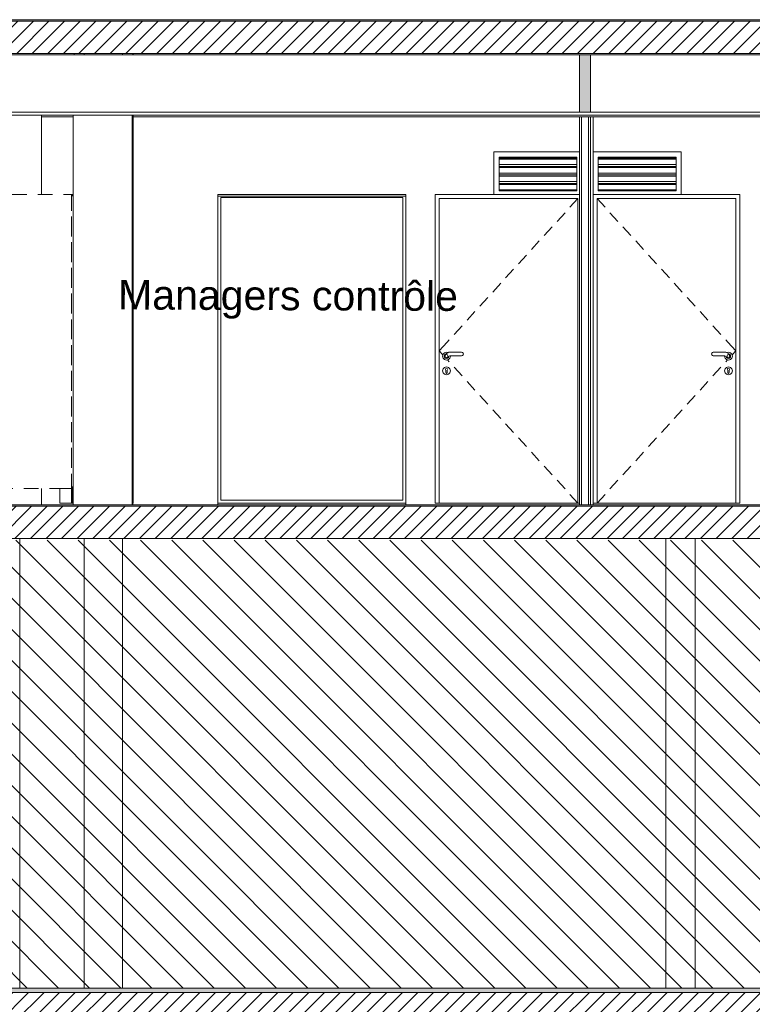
# Model space of a CAD drawing. Header units: millimetres. Extents: x 17009 to 157603, y -19950 to 21829.
# Tile 138 of 208: x 61877 to 66864, y 3520 to 10219. Entities that reach past the tile are written whole.
import ezdxf

# ---------------------------------------------------------------- set-up
doc = ezdxf.new("R2010")
doc.units = ezdxf.units.MM
doc.header["$MEASUREMENT"] = 0
doc.linetypes.add('! STR Pointille', pattern=[175, 100, -75])
for name, color, linetype in [('01-STR_Dalles.ARCHI', 7, 'Continuous'), ('01-STR_Murs.ARCHI', 7, 'Continuous'), ('01-STR_Poutres_Poteaux.ARCHI', 7, 'Continuous'), ('02-CCO_Montants cloisons démontables.ARCHI', 7, 'Continuous'), ('04-SOE_Cloisons .ARCHI', 7, 'Continuous'), ('04-SOE_Faux Plafond.ARCHI', 7, 'Continuous'), ('04-SOE_Revetement de sol.ARCHI', 7, 'Continuous'), ('05-INF _ ANNOTATIONS.ARCHI', 7, 'Continuous'), ('05-INF _ COTATIONS.ARCHI', 7, 'Continuous'), ('06-REP _ EQUIP MOBI _ Fluides.ARCHI', 7, 'Continuous'), ('06-REP _ EQUIP MOBI _ hors marché.ARCHI', 7, 'Continuous'), ('06-REP _ EQUIP MOBI _ marché.ARCHI', 7, 'Continuous'), ('Fenêtres Archicad', 7, 'Continuous'), ('L2', 7, 'Continuous'), ('Portes Archicad', 7, 'Continuous')]:
    doc.layers.add(name, color=color, linetype=linetype)
doc.styles.add('STYLE_GENERE_1', font='arial.ttf')
doc.dimstyles.new('STYLE_GENERE__1', dxfattribs={"dimtxt": 150, "dimasz": 114, "dimexe": 0.18, "dimexo": 400, "dimgap": 0, "dimtad": 1, "dimlfac": 0.001, "dimzin": 0, "dimdsep": 46, "dimtxsty": 'STYLE_GENERE_1', "dimblk": 'ARROWHEAD_2', "dimblk1": 'ARROWHEAD_2', "dimblk2": 'ARROWHEAD_2', "dimcen": 0.09, "dimclrd": 8, "dimclre": 8, "dimclrt": 8, "dimazin": 0, "dimtfac": 1, "dimtdec": 4, "dimtmove": 0, "dimatfit": 3, "dimfxl": 0, "dimtolj": 1, "dimtzin": 0, "dimarcsym": 0})
pattern_1 = [(45, (0, 0), (-53.03301, 53.03301), [])]

# ---------------------------------------------------------------- blocks, each defined once
blk = doc.blocks.new('Élément de coupe_14_1')
at = {"layer": '01-STR_Dalles.ARCHI', "linetype": 'Continuous', "lineweight": 0, "true_color": 0xbebebe}
blk.add_hatch(color=9, dxfattribs=at).paths.add_polyline_path([(30432.5, 3600), (77255.2, 3600), (77255.2, 3630), (30432.5, 3630)])
at = {"layer": '01-STR_Dalles.ARCHI', "linetype": 'Continuous', "lineweight": 0, "true_color": 0x000000}
h = blk.add_hatch(dxfattribs=at)
h.set_pattern_fill('Hachure_simple_0001', color=18, style=0, pattern_type=2)
h.set_pattern_definition(pattern_1)
h.paths.add_polyline_path([(30432.5, 3400), (75678.5, 3400), (75678.5, 3440), (77105.1, 3440), (77105.1, 3400), (77255.2, 3400), (77255.2, 3600), (30432.5, 3600)])
at = {"layer": '01-STR_Dalles.ARCHI', "color": 7, "linetype": 'Continuous', "lineweight": 5}
for p, q in [((77105.1, 3630), (47440.1, 3630)), ((77255.2, 3600), (30432.5, 3600))]:
    blk.add_line(p, q, dxfattribs=at)
blk = doc.blocks.new('Élément de coupe_26_1')
at = {"layer": '04-SOE_Cloisons .ARCHI', "color": 7, "linetype": 'Continuous', "lineweight": 5}
for p, q in [((62025, 9570), (62025, 9030)), ((62025, 7030), (62025, 6919)), ((62025, 6919), (62012, 6919)), ((62025.2, 6919), (62025, 6919))]:
    blk.add_line(p, q, dxfattribs=at)
blk = doc.blocks.new('Élément de coupe_27_1')
at = {"layer": '01-STR_Dalles.ARCHI', "linetype": 'Continuous', "lineweight": 0, "true_color": 0x000000}
h = blk.add_hatch(dxfattribs=at)
h.set_pattern_fill('Hachure_simple_0001', color=18, style=0, pattern_type=2)
h.set_pattern_definition(pattern_1)
h.paths.add_polyline_path([(30462.5, 6910), (30462.5, 6690), (77255.2, 6690), (77255.2, 6910)])
at = {"layer": '01-STR_Dalles.ARCHI', "color": 7, "linetype": 'Continuous', "lineweight": 5}
for p, q in [((77255.2, 6910), (47432.9, 6910)), ((77105.1, 6690), (30552.5, 6690))]:
    blk.add_line(p, q, dxfattribs=at)
blk = doc.blocks.new('Élément de coupe_36_1')
at = {"layer": '01-STR_Dalles.ARCHI', "linetype": 'Continuous', "lineweight": 0, "true_color": 0x000000}
h = blk.add_hatch(dxfattribs=at)
h.set_pattern_fill('Hachure_simple_0001', color=18, style=0, pattern_type=2)
h.set_pattern_definition(pattern_1)
h.paths.add_polyline_path([(77415.3, 10210), (30282.5, 10210), (30282.5, 9990), (77415.3, 9990)])
at = {"layer": '01-STR_Dalles.ARCHI', "color": 7, "linetype": 'Continuous', "lineweight": 5}
for p, q in [((77255.2, 10210), (47432.8, 10210)), ((77255.2, 9990), (30462.5, 9990))]:
    blk.add_line(p, q, dxfattribs=at)
blk = doc.blocks.new('Élément de coupe_88_1')
at = {"layer": '06-REP _ EQUIP MOBI _ Fluides.ARCHI', "color": 7, "linetype": 'Continuous', "lineweight": 5}
for p, q in [((62315.8, 10218.6), (62315.8, 10219)), ((62576.8, 10218.6), (62576.8, 10219)), ((62315.8, 9980), (62315.8, 9990)), ((62576.8, 9980), (62576.8, 9990)), ((62315.8, 6918.6), (62315.8, 6919)), ((62576.8, 6918.6), (62576.8, 6919)), ((62315.8, 3630), (62315.8, 6690)), ((62576.8, 3630), (62576.8, 6690))]:
    blk.add_line(p, q, dxfattribs=at)
blk = doc.blocks.new('Élément de coupe_138_1')
at = {"layer": '04-SOE_Cloisons .ARCHI', "color": 7, "linetype": 'Continuous', "lineweight": 5}
blk.add_line((62012, 6919), (61655.9, 6919), dxfattribs=at)
blk = doc.blocks.new('Élément de coupe_141_1')
at = {"layer": '04-SOE_Cloisons .ARCHI', "color": 7, "linetype": 'Continuous', "lineweight": 5}
for p, q in [((65779.4, 9559), (67248.8, 9559)), ((65779.4, 6919), (67248.8, 6919))]:
    blk.add_line(p, q, dxfattribs=at)
blk = doc.blocks.new('Élément de coupe_147_1')
at = {"layer": 'Portes Archicad', "color": 7, "linetype": 'Continuous', "lineweight": 5}
for p, q in [((65779.4, 9030), (66379.4, 9030)), ((65779.4, 8990), (65779.4, 9030)), ((65779.4, 6930), (65779.4, 8990)), ((66751.4, 9002), (65807.4, 9002)), ((65807.4, 9002), (65807.4, 6930)), ((65807.4, 9002), (65861.3, 8942.9)), ((66379.4, 9030), (66779.4, 9030)), ((66751.4, 6930), (66751.4, 9002)), ((66779.4, 9030), (66779.4, 8990)), ((66779.4, 8990), (66779.4, 6930)), ((65894.9, 8905.9), (65948.8, 8846.8)), ((65982.5, 8809.8), (66036.4, 8750.7)), ((66070, 8713.7), (66123.9, 8654.6)), ((66157.6, 8617.6), (66211.5, 8558.5)), ((66245.2, 8521.5), (66299, 8462.4)), ((66332.7, 8425.5), (66386.6, 8366.3)), ((66420.3, 8329.4), (66474.1, 8270.2)), ((66507.8, 8233.3), (66561.7, 8174.1)), ((66595.4, 8137.2), (66649.3, 8078)), ((66682.9, 8041.1), (66697.5, 8025.1)), ((66697.5, 8025.1), (66751.4, 7966)), ((66586, 7944.5), (66587.6, 7950.8)), ((66587.6, 7938.2), (66586, 7944.5)), ((66587.6, 7950.8), (66592.3, 7955.4)), ((66592.3, 7933.6), (66587.6, 7938.2)), ((66592.3, 7955.4), (66598.1, 7957)), ((66598.1, 7932), (66592.3, 7933.6)), ((66598.1, 7957), (66684.3, 7957)), ((66677.6, 7932), (66598.1, 7932)), ((66674.3, 7930), (66674.8, 7932)), ((66677.9, 7916.5), (66674.3, 7930)), ((66686.7, 7926.7), (66677.6, 7932)), ((66687.8, 7906.6), (66677.9, 7916.5)), ((66684.3, 7957), (66709, 7942.7)), ((66688.4, 7921.7), (66686.7, 7926.7)), ((66701.3, 7903), (66687.8, 7906.6)), ((66694.2, 7916.5), (66688.4, 7921.7)), ((66689.7, 7953.9), (66701.3, 7957)), ((66691.5, 7933.1), (66695.2, 7938.1)), ((66691.5, 7926.9), (66691.5, 7933.1)), ((66695.2, 7921.9), (66691.5, 7926.9)), ((66701.7, 7914.9), (66694.2, 7916.5)), ((66695.2, 7938.1), (66701, 7940)), ((66701, 7920), (66695.2, 7921.9)), ((66701, 7940), (66706.9, 7938.1)), ((66706.9, 7921.9), (66701, 7920)), ((66701.3, 7957), (66714.8, 7953.4)), ((66714.8, 7906.6), (66701.3, 7903)), ((66701.4, 7957), (66714.9, 7953.4)), ((66714.9, 7906.6), (66701.4, 7903)), ((66709.1, 7917.2), (66701.7, 7914.9)), ((66706.9, 7938.1), (66706.9, 7938.1)), ((66706.9, 7938.1), (66710.6, 7933.1)), ((66706.9, 7938.1), (66706.9, 7938.1)), ((66706.9, 7938.1), (66710.6, 7933.1)), ((66710.6, 7926.9), (66706.9, 7921.9)), ((66710.6, 7926.9), (66706.9, 7921.9)), ((66706.9, 7921.9), (66706.9, 7921.9)), ((66706.9, 7921.9), (66706.9, 7921.9)), ((66708.8, 7917), (66707.3, 7916.6)), ((66708.4, 7943.1), (66708.8, 7943)), ((66708.8, 7943), (66713, 7938.8)), ((66709, 7942.7), (66714.1, 7937.7)), ((66714.4, 7922.8), (66709.1, 7917.2)), ((66710.6, 7933.1), (66710.6, 7926.9)), ((66710.6, 7933.1), (66710.6, 7926.9)), ((66714.3, 7922.5), (66711.4, 7919.6)), ((66714.1, 7937.7), (66716.2, 7930.2)), ((66714.1, 7937.7), (66714.3, 7937.5)), ((66714.3, 7937.5), (66716.3, 7930)), ((66714.3, 7922.7), (66714.3, 7922.5)), ((66716.2, 7930.2), (66714.4, 7922.8)), ((66716.3, 7930), (66714.5, 7923.3)), ((66714.8, 7953.4), (66724.7, 7943.5)), ((66724.7, 7916.5), (66714.8, 7906.6)), ((66714.9, 7953.4), (66724.7, 7943.5)), ((66724.7, 7916.5), (66714.9, 7906.6)), ((66724.7, 7943.5), (66728.3, 7930)), ((66724.7, 7943.5), (66728.4, 7930)), ((66728.3, 7930), (66724.7, 7916.5)), ((66728.4, 7930), (66724.7, 7916.5)), ((66726.1, 7938.3), (66751.4, 7966)), ((66595.4, 7794.8), (66649.3, 7854)), ((66674.3, 7830), (66677.9, 7843.5)), ((66677.9, 7843.5), (66687.8, 7853.4)), ((66682.9, 7890.9), (66695.4, 7904.6)), ((66687.8, 7853.4), (66701.3, 7857)), ((66693.8, 7839.7), (66694.6, 7841.6)), ((66693.8, 7839.7), (66696.3, 7834.4)), ((66694.6, 7841.6), (66695.9, 7845.1)), ((66695.9, 7845.1), (66701.3, 7847.4)), ((66701.3, 7857), (66714.8, 7853.4)), ((66701.3, 7847.4), (66701.3, 7847.4)), ((66701.3, 7847.4), (66706.7, 7845.1)), ((66701.4, 7857), (66714.9, 7853.4)), ((66708.8, 7839.7), (66706.3, 7834.4)), ((66706.7, 7845.1), (66708, 7841.6)), ((66708, 7841.6), (66708.8, 7839.7)), ((66714.8, 7853.4), (66724.7, 7843.5)), ((66714.9, 7853.4), (66724.7, 7843.5)), ((66724.7, 7843.5), (66728.3, 7830)), ((66724.7, 7843.5), (66728.4, 7830)), ((66677.9, 7816.5), (66674.3, 7830)), ((66687.8, 7806.6), (66677.9, 7816.5)), ((66701.3, 7803), (66687.8, 7806.6)), ((66696.3, 7832.9), (66696.3, 7834.4)), ((66696.3, 7832.9), (66696.3, 7830)), ((66696.3, 7830), (66696.3, 7827.1)), ((66696.3, 7827.1), (66696.3, 7821.3)), ((66696.3, 7821.3), (66696.3, 7817.5)), ((66697.8, 7814), (66696.3, 7817.5)), ((66701.3, 7812.5), (66697.8, 7814)), ((66704.8, 7814), (66701.3, 7812.5)), ((66701.3, 7812.5), (66701.3, 7812.5)), ((66714.8, 7806.6), (66701.3, 7803)), ((66714.9, 7806.6), (66701.4, 7803)), ((66706.3, 7817.5), (66704.8, 7814)), ((66706.3, 7834.4), (66706.3, 7832.9)), ((66706.3, 7832.9), (66706.3, 7830)), ((66706.3, 7830), (66706.3, 7827.1)), ((66706.3, 7827.1), (66706.3, 7821.3)), ((66706.3, 7821.3), (66706.3, 7817.5)), ((66724.7, 7816.5), (66714.8, 7806.6)), ((66724.7, 7816.5), (66714.9, 7806.6)), ((66728.3, 7830), (66724.7, 7816.5)), ((66728.4, 7830), (66724.7, 7816.5)), ((66507.8, 7698.7), (66561.7, 7757.9)), ((66420.3, 7602.6), (66474.1, 7661.8)), ((66332.7, 7506.5), (66386.6, 7565.7)), ((66245.2, 7410.5), (66299, 7469.6)), ((66157.6, 7314.4), (66211.5, 7373.5)), ((66070, 7218.3), (66123.9, 7277.4)), ((65982.5, 7122.2), (66036.4, 7181.3)), ((65894.9, 7026.1), (65948.8, 7085.2)), ((65807.4, 6930), (65861.3, 6989.1)), ((65807.4, 6930), (65779.4, 6930)), ((65807.4, 6930), (66751.4, 6930)), ((66779.4, 6930), (66751.4, 6930))]:
    blk.add_line(p, q, dxfattribs=at)
blk = doc.blocks.new('Élément de coupe_149_1')
at = {"layer": 'Portes Archicad', "color": 7, "linetype": 'Continuous', "lineweight": 5}
for p, q in [((64704.4, 9030), (64704.4, 8990)), ((65104.4, 9030), (64704.4, 9030)), ((64704.4, 8990), (64704.4, 6930)), ((64732.4, 6930), (64732.4, 9002)), ((64732.4, 9002), (65676.4, 9002)), ((65687.5, 9030), (65104.4, 9030)), ((65676.4, 9002), (65622.5, 8942.9)), ((65676.4, 9002), (65676.4, 6930)), ((65588.8, 8905.9), (65534.9, 8846.8)), ((65501.3, 8809.8), (65447.4, 8750.7)), ((65413.7, 8713.7), (65359.8, 8654.6)), ((65326.2, 8617.6), (65272.3, 8558.5)), ((65238.6, 8521.5), (65184.7, 8462.4)), ((65151, 8425.5), (65097.2, 8366.3)), ((65063.5, 8329.4), (65009.6, 8270.2)), ((64975.9, 8233.3), (64922, 8174.1)), ((64888.4, 8137.2), (64834.5, 8078)), ((64800.8, 8041.1), (64786.3, 8025.1)), ((64786.3, 8025.1), (64732.4, 7966)), ((64757.6, 7938.4), (64732.4, 7966)), ((64759, 7943.5), (64755.3, 7930)), ((64755.3, 7930), (64759, 7916.5)), ((64768.8, 7953.4), (64759, 7943.5)), ((64759, 7916.5), (64768.8, 7906.6)), ((64769.1, 7937.7), (64767, 7930.2)), ((64767, 7930.2), (64768.8, 7922.8)), ((64782.3, 7957), (64768.8, 7953.4)), ((64768.8, 7922.8), (64774.1, 7917.2)), ((64768.8, 7906.6), (64782.3, 7903)), ((64774.2, 7942.7), (64769.1, 7937.7)), ((64776.2, 7938.1), (64772.6, 7933.1)), ((64772.6, 7933.1), (64772.6, 7926.9)), ((64772.6, 7926.9), (64776.2, 7921.9)), ((64774.1, 7917.2), (64781.5, 7914.9)), ((64798.9, 7957), (64774.2, 7942.7)), ((64782.1, 7940), (64776.2, 7938.1)), ((64776.2, 7921.9), (64782.1, 7920)), ((64781.5, 7914.9), (64789, 7916.5)), ((64788, 7938.1), (64782.1, 7940)), ((64782.1, 7920), (64788, 7921.9)), ((64782.2, 7915), (64782.3, 7915)), ((64793.6, 7954), (64782.3, 7957)), ((64782.3, 7915), (64783.7, 7915.4)), ((64782.3, 7915), (64782.3, 7915)), ((64782.3, 7903), (64795.8, 7906.6)), ((64793.7, 7954), (64782.4, 7957)), ((64782.4, 7903), (64795.9, 7906.6)), ((64791.6, 7933.1), (64788, 7938.1)), ((64791.6, 7933.1), (64788, 7938.1)), ((64788, 7938.1), (64788, 7938.1)), ((64788, 7938.1), (64788, 7938.1)), ((64788, 7921.9), (64791.6, 7926.9)), ((64788, 7921.9), (64791.6, 7926.9)), ((64788, 7921.9), (64788, 7921.9)), ((64788, 7921.9), (64788, 7921.9)), ((64789, 7916.5), (64794.8, 7921.7)), ((64789.4, 7916.9), (64789.8, 7917)), ((64789.8, 7917), (64792.3, 7919.5)), ((64791.6, 7926.9), (64791.6, 7933.1)), ((64791.6, 7926.9), (64791.6, 7933.1)), ((64794.8, 7921.7), (64796.5, 7926.7)), ((64794.9, 7922.1), (64795.3, 7922.5)), ((64795.3, 7922.5), (64796.5, 7926.7)), ((64795.8, 7906.6), (64805.7, 7916.5)), ((64795.9, 7906.6), (64805.8, 7916.5)), ((64796.5, 7926.7), (64805.6, 7932)), ((64885.1, 7957), (64798.9, 7957)), ((64805.6, 7932), (64885.1, 7932)), ((64805.7, 7916.5), (64809.3, 7930)), ((64805.8, 7916.5), (64809.4, 7930)), ((64809.3, 7930), (64808.8, 7932)), ((64809.4, 7930), (64808.9, 7932)), ((64890.9, 7955.4), (64885.1, 7957)), ((64885.1, 7932), (64890.9, 7933.6)), ((64895.6, 7950.8), (64890.9, 7955.4)), ((64890.9, 7933.6), (64895.6, 7938.2)), ((64897.3, 7944.5), (64895.6, 7950.8)), ((64895.6, 7938.2), (64897.3, 7944.5)), ((64759, 7843.5), (64755.3, 7830)), ((64768.8, 7853.4), (64759, 7843.5)), ((64782.3, 7857), (64768.8, 7853.4)), ((64775.6, 7841.6), (64774.9, 7839.7)), ((64774.9, 7839.7), (64777.3, 7834.4)), ((64777, 7845.1), (64775.6, 7841.6)), ((64782.3, 7847.4), (64777, 7845.1)), ((64795.8, 7853.4), (64782.3, 7857)), ((64782.3, 7847.4), (64782.3, 7847.4)), ((64787.7, 7845.1), (64782.3, 7847.4)), ((64795.9, 7853.4), (64782.4, 7857)), ((64789.1, 7841.6), (64787.7, 7845.1)), ((64800.8, 7890.9), (64788.3, 7904.6)), ((64789.8, 7839.7), (64789.1, 7841.6)), ((64805.7, 7843.5), (64795.8, 7853.4)), ((64805.8, 7843.5), (64795.9, 7853.4)), ((64809.3, 7830), (64805.7, 7843.5)), ((64809.4, 7830), (64805.8, 7843.5)), ((64888.4, 7794.8), (64834.5, 7854)), ((64755.3, 7830), (64759, 7816.5)), ((64759, 7816.5), (64768.8, 7806.6)), ((64768.8, 7806.6), (64782.3, 7803)), ((64777.3, 7834.4), (64777.3, 7832.9)), ((64777.3, 7832.9), (64777.3, 7830)), ((64777.3, 7830), (64777.3, 7827.1)), ((64777.3, 7827.1), (64777.3, 7821.3)), ((64777.3, 7821.3), (64777.3, 7817.5)), ((64777.3, 7817.5), (64778.8, 7814)), ((64778.8, 7814), (64782.3, 7812.5)), ((64782.3, 7812.5), (64785.9, 7814)), ((64782.3, 7812.5), (64782.3, 7812.5)), ((64782.3, 7803), (64795.8, 7806.6)), ((64782.4, 7803), (64795.9, 7806.6)), ((64785.9, 7814), (64787.3, 7817.5)), ((64787.3, 7832.9), (64787.3, 7834.4)), ((64787.3, 7832.9), (64787.3, 7830)), ((64787.3, 7830), (64787.3, 7827.1)), ((64787.3, 7827.1), (64787.3, 7821.3)), ((64787.3, 7821.3), (64787.3, 7817.5)), ((64795.8, 7806.6), (64805.7, 7816.5)), ((64795.9, 7806.6), (64805.8, 7816.5)), ((64805.7, 7816.5), (64809.3, 7830)), ((64805.8, 7816.5), (64809.4, 7830)), ((64975.9, 7698.7), (64922, 7757.9)), ((65063.5, 7602.6), (65009.6, 7661.8)), ((65151, 7506.5), (65097.2, 7565.7)), ((65238.6, 7410.5), (65184.7, 7469.6)), ((65326.2, 7314.4), (65272.3, 7373.5)), ((65413.7, 7218.3), (65359.8, 7277.4)), ((65501.3, 7122.2), (65447.4, 7181.3)), ((65588.8, 7026.1), (65534.9, 7085.2)), ((65676.4, 6930), (65622.5, 6989.1)), ((64704.4, 6930), (64732.4, 6930)), ((65676.4, 6930), (64732.4, 6930)), ((65676.4, 6930), (65687.5, 6930))]:
    blk.add_line(p, q, dxfattribs=at)
blk = doc.blocks.new('Élément de coupe_150_1')
at = {"layer": '04-SOE_Cloisons .ARCHI', "color": 7, "linetype": 'Continuous', "lineweight": 5}
for p, q in [((64504.4, 9559), (65687.5, 9559)), ((64504.4, 9019), (64504.4, 6919)), ((64504.4, 6919), (65687.5, 6919))]:
    blk.add_line(p, q, dxfattribs=at)
blk = doc.blocks.new('Élément de coupe_182_1')
at = {"layer": '04-SOE_Cloisons .ARCHI', "color": 7, "linetype": 'Continuous', "lineweight": 5}
for p, q in [((62025.2, 9559), (62025.2, 9030)), ((62025.2, 9559), (62240.4, 9559)), ((62649.3, 9559), (63225.2, 9559)), ((63225.2, 9019), (63225.2, 6919)), ((62025.2, 7030), (62025.2, 6919)), ((62025.2, 6919), (62240.4, 6919)), ((62646.8, 6919), (63225.2, 6919))]:
    blk.add_line(p, q, dxfattribs=at)
blk = doc.blocks.new('Élément de coupe_227_1')
at = {"layer": '04-SOE_Cloisons .ARCHI', "color": 7, "linetype": 'Continuous', "lineweight": 5}
for p, q in [((65687.5, 9559), (65687.5, 6919)), ((65700.5, 9559), (65687.5, 9559)), ((65700.5, 9559), (65700.5, 6919)), ((65749.5, 9559), (65700.5, 9559)), ((65749.5, 9559), (65749.5, 6919)), ((65762.5, 9559), (65749.5, 9559)), ((65762.5, 9559), (65779.4, 9559)), ((65762.5, 9559), (65762.5, 6919)), ((65779.4, 9319), (65779.4, 9559)), ((65700.5, 6919), (65687.5, 6919)), ((65749.5, 6919), (65700.5, 6919)), ((65762.5, 6919), (65749.5, 6919)), ((65762.5, 6919), (65779.4, 6919)), ((65779.4, 6919), (65779.4, 6930))]:
    blk.add_line(p, q, dxfattribs=at)
blk = doc.blocks.new('Élément de coupe_303_1')
at = {"layer": '01-STR_Murs.ARCHI', "color": 7, "linetype": 'Continuous', "lineweight": 5}
blk.add_line((61876.8, 3630), (61876.8, 6690), dxfattribs=at)
blk = doc.blocks.new('Élément de coupe_304_1')
at = {"layer": '01-STR_Murs.ARCHI', "color": 7, "linetype": 'Continuous', "lineweight": 5}
for p, q in [((61889.8, 6919), (61889.8, 6918.6)), ((66275.2, 6918.6), (66275.2, 6919)), ((66275.3, 6918.6), (66275.3, 6919)), ((66275.8, 6919), (66275.8, 6918.6)), ((66475.2, 6919), (66475.2, 6918.6)), ((66275.2, 3630), (66275.2, 6690)), ((66275.3, 3630), (66275.3, 6690)), ((66275.8, 6690), (66275.8, 3630)), ((66475.2, 6690), (66475.2, 3630))]:
    blk.add_line(p, q, dxfattribs=at)
blk = doc.blocks.new('Élément de coupe_362_1')
at = {"layer": '01-STR_Poutres_Poteaux.ARCHI', "color": 7, "linetype": 'Continuous', "lineweight": 5}
for p, q in [((62246.8, 10218.6), (62246.8, 10219)), ((62646.8, 10218.6), (62646.8, 10219)), ((62649.3, 10218.6), (62649.3, 10219)), ((62246.8, 9980), (62246.8, 9990)), ((62646.8, 9980), (62646.8, 9990)), ((62649.3, 9980), (62649.3, 9990)), ((62649.3, 6930), (62649.3, 9570)), ((62646.8, 6930), (62649.3, 6930))]:
    blk.add_line(p, q, dxfattribs=at)
blk = doc.blocks.new('Élément de coupe_392_1')
at = {"layer": '04-SOE_Cloisons .ARCHI', "color": 7, "linetype": 'Continuous', "lineweight": 5}
for p, q in [((62641.6, 9570), (62641.6, 6919)), ((62646.8, 6930), (62646.8, 9570)), ((62641.6, 6919), (62631.6, 6919)), ((62641.6, 6919), (62646.8, 6919)), ((62646.8, 6930), (62646.8, 6919))]:
    blk.add_line(p, q, dxfattribs=at)
blk = doc.blocks.new('Élément de coupe_393_1')
at = {"layer": '04-SOE_Cloisons .ARCHI', "color": 7, "linetype": 'Continuous', "lineweight": 5}
for p, q in [((62240.4, 9570), (62240.4, 6919)), ((62240.4, 6919), (62631.6, 6919))]:
    blk.add_line(p, q, dxfattribs=at)
blk = doc.blocks.new('Élément de coupe_443_1')
at = {"layer": '06-REP _ EQUIP MOBI _ hors marché.ARCHI', "color": 252, "linetype": '! STR Pointille', "lineweight": 5}
for p, q in [((61649.5, 9030), (62229.5, 9030)), ((61649.5, 7030), (61649.5, 9030)), ((62229.5, 7030), (62229.5, 9030)), ((62229.6, 9019.5), (62229.6, 9030)), ((62229.6, 9030), (62235.8, 9030)), ((62229.6, 9019.5), (62229.6, 7040.5)), ((62229.6, 9019.5), (62240.4, 9019.5)), ((62235.8, 9019.5), (62235.8, 9030)), ((62235.9, 9019.5), (62235.9, 9030)), ((62229.6, 7030), (62229.6, 7040.5)), ((62229.6, 7040.5), (62240.4, 7040.5)), ((62235.8, 7030), (62235.8, 7040.5)), ((62235.9, 7030), (62235.9, 7040.5)), ((61649.5, 6930), (61649.5, 7030)), ((61649.5, 7030), (61729.5, 7030)), ((61729.5, 6930), (61729.5, 7030)), ((61729.5, 7030), (62149.5, 7030)), ((61730, 6930), (61730, 7030)), ((61735.4, 6930), (61735.4, 7030)), ((61735.9, 6930), (61735.9, 7030)), ((62149.5, 7030), (62229.5, 7030)), ((62149.5, 6930), (62149.5, 7030)), ((62229.5, 7030), (62230, 7030)), ((62229.5, 6930), (62229.5, 7030)), ((62230, 6930), (62230, 7030)), ((62230, 7030), (62235.4, 7030)), ((62235.4, 7030), (62235.8, 7030)), ((62235.4, 6930), (62235.4, 7030)), ((62235.8, 7030), (62235.9, 7030)), ((62235.9, 6930), (62235.9, 7030)), ((61649.5, 6930), (61729.5, 6930)), ((61729.5, 6930), (61730, 6930)), ((61730, 6930), (61735.4, 6930)), ((61735.4, 6930), (61735.9, 6930)), ((62149.5, 6930), (62229.5, 6930)), ((62229.5, 6930), (62230, 6930)), ((62230, 6930), (62235.4, 6930)), ((62235.4, 6930), (62235.9, 6930))]:
    blk.add_line(p, q, dxfattribs=at)
blk = doc.blocks.new('Élément de coupe_481_1')
at = {"layer": '01-STR_Murs.ARCHI', "color": 7, "linetype": 'Continuous', "lineweight": 5}
blk.add_line((61889.8, 10219), (61889.8, 10218.6), dxfattribs=at)
blk = doc.blocks.new('Élément de coupe_488_1')
at = {"layer": '04-SOE_Faux Plafond.ARCHI', "color": 7, "linetype": 'Continuous', "lineweight": 5}
for p, q in [((77255.2, 9980), (47432.9, 9980)), ((77255.2, 9590), (61639.1, 9590)), ((77255.2, 9570), (61639.1, 9570))]:
    blk.add_line(p, q, dxfattribs=at)
blk = doc.blocks.new('Élément de coupe_554_1')
at = {"layer": '04-SOE_Revetement de sol.ARCHI', "linetype": 'Continuous', "lineweight": 0, "true_color": 0x3f3f3f}
blk.add_hatch(color=250, dxfattribs=at).paths.add_polyline_path([(47432.8, 10218.6), (47432.8, 10210), (77255.2, 10210), (77255.2, 10218.6)])
at = {"layer": '04-SOE_Revetement de sol.ARCHI', "color": 7, "linetype": 'Continuous', "lineweight": 5}
blk.add_line((77255.2, 10218.6), (47432.8, 10218.6), dxfattribs=at)
blk = doc.blocks.new('Élément de coupe_555_1')
at = {"layer": '04-SOE_Revetement de sol.ARCHI', "linetype": 'Continuous', "lineweight": 0, "true_color": 0x3f3f3f}
blk.add_hatch(color=250, dxfattribs=at).paths.add_polyline_path([(47432.9, 6918.6), (47432.9, 6910), (77255.2, 6910), (77255.2, 6918.6)])
at = {"layer": '04-SOE_Revetement de sol.ARCHI', "color": 7, "linetype": 'Continuous', "lineweight": 5}
blk.add_line((77255.2, 6918.6), (47432.9, 6918.6), dxfattribs=at)
blk = doc.blocks.new('Élément de coupe_570_1')
at = {"layer": '04-SOE_Faux Plafond.ARCHI', "color": 252, "linetype": 'Continuous', "lineweight": 5}
blk.add_line((62025.7, 9570), (62025.7, 9559), dxfattribs=at)
blk = doc.blocks.new('Élément de coupe_810_1')
at = {"layer": 'Fenêtres Archicad', "color": 7, "linetype": 'Continuous', "lineweight": 5}
for p, q in [((65779.4, 9319), (66379.4, 9319)), ((65779.5, 9319), (65779.5, 9284)), ((66379.4, 9319), (66379.4, 9030)), ((65779.5, 9284), (65779.5, 9054)), ((65814.5, 9270.2), (65814.5, 9284)), ((65814.5, 9284), (66344.5, 9284)), ((65814.5, 9270.2), (65814.6, 9277.6)), ((65814.5, 9269.9), (65814.5, 9270.2)), ((65814.5, 9269.7), (65814.5, 9269.9)), ((65814.5, 9269.9), (66344.5, 9269.9)), ((65814.5, 9212.7), (65814.5, 9269.7)), ((65814.8, 9232.9), (65814.5, 9269.7)), ((65814.6, 9277.6), (66344.5, 9277.6)), ((65814.9, 9277.6), (65814.9, 9284)), ((66344.5, 9284), (66344.5, 9270.2)), ((66344.5, 9269.9), (66344.5, 9270.2)), ((66344.5, 9270.2), (66344.5, 9269.7)), ((66344.5, 9269.7), (66344.5, 9269.9)), ((66344.5, 9269.7), (66344.5, 9212.7)), ((65814.5, 9212.7), (65814.6, 9220.1)), ((65814.5, 9212.4), (65814.5, 9212.7)), ((65814.5, 9212.2), (65814.5, 9212.4)), ((65814.5, 9212.4), (66344.5, 9212.4)), ((65814.5, 9155.2), (65814.5, 9212.2)), ((65814.8, 9175.4), (65814.5, 9212.2)), ((65814.6, 9220.1), (66344.5, 9220.1)), ((65814.8, 9232.9), (66344.5, 9232.9)), ((65814.9, 9220.1), (65814.9, 9232.9)), ((66344.5, 9212.4), (66344.5, 9212.7)), ((66344.5, 9212.7), (66344.5, 9212.2)), ((66344.5, 9212.2), (66344.5, 9212.4)), ((66344.5, 9212.2), (66344.5, 9155.2)), ((65814.5, 9155.2), (65814.6, 9162.6)), ((65814.5, 9154.9), (65814.5, 9155.2)), ((65814.5, 9154.7), (65814.5, 9154.9)), ((65814.5, 9154.9), (66344.5, 9154.9)), ((65814.5, 9097.7), (65814.5, 9154.7)), ((65814.8, 9117.9), (65814.5, 9154.7)), ((65814.6, 9162.6), (66344.5, 9162.6)), ((65814.8, 9175.4), (66344.5, 9175.4)), ((65814.8, 9117.9), (66344.5, 9117.9)), ((65814.9, 9162.6), (65814.9, 9175.4)), ((65814.9, 9105.1), (65814.9, 9117.9)), ((66344.5, 9154.9), (66344.5, 9155.2)), ((66344.5, 9155.2), (66344.5, 9154.7)), ((66344.5, 9154.7), (66344.5, 9154.9)), ((66344.5, 9154.7), (66344.5, 9097.7)), ((65779.5, 9054), (65779.5, 9030)), ((65814.5, 9097.7), (65814.6, 9105.1)), ((65814.5, 9097.4), (65814.5, 9097.7)), ((65814.5, 9097.2), (65814.5, 9097.4)), ((65814.5, 9097.4), (66344.5, 9097.4)), ((65814.5, 9054), (65814.5, 9097.2)), ((65814.8, 9060.4), (65814.5, 9097.2)), ((66344.5, 9054), (65814.5, 9054)), ((65814.6, 9105.1), (66344.5, 9105.1)), ((65814.8, 9060.4), (66344.5, 9060.4)), ((65814.9, 9054), (65814.9, 9060.4)), ((66344.5, 9097.4), (66344.5, 9097.7)), ((66344.5, 9097.7), (66344.5, 9097.2)), ((66344.5, 9097.2), (66344.5, 9097.4)), ((66344.5, 9097.2), (66344.5, 9054))]:
    blk.add_line(p, q, dxfattribs=at)
blk = doc.blocks.new('Élément de coupe_811_1')
at = {"layer": 'Fenêtres Archicad', "color": 7, "linetype": 'Continuous', "lineweight": 5}
for p, q in [((65104.4, 9030), (65104.4, 9319)), ((65104.4, 9319), (65687.5, 9319)), ((65104.5, 9284), (65104.5, 9319)), ((65104.5, 9054), (65104.5, 9284)), ((65139.5, 9284), (65139.5, 9270.2)), ((65669.5, 9284), (65139.5, 9284)), ((65139.5, 9270.2), (65139.6, 9277.6)), ((65139.5, 9269.9), (65139.5, 9270.2)), ((65139.5, 9269.7), (65139.5, 9269.9)), ((65669.5, 9269.9), (65139.5, 9269.9)), ((65139.5, 9269.7), (65139.5, 9212.7)), ((65139.8, 9232.9), (65139.5, 9269.7)), ((65669.5, 9277.6), (65139.6, 9277.6)), ((65139.9, 9284), (65139.9, 9277.6)), ((65669.5, 9270.2), (65669.5, 9284)), ((65669.5, 9269.9), (65669.5, 9270.2)), ((65669.5, 9269.7), (65669.5, 9270.2)), ((65669.5, 9269.7), (65669.5, 9269.9)), ((65669.5, 9212.7), (65669.5, 9269.7)), ((65139.5, 9212.7), (65139.6, 9220.1)), ((65139.5, 9212.4), (65139.5, 9212.7)), ((65139.5, 9212.2), (65139.5, 9212.4)), ((65669.5, 9212.4), (65139.5, 9212.4)), ((65139.5, 9212.2), (65139.5, 9155.2)), ((65139.8, 9175.4), (65139.5, 9212.2)), ((65669.5, 9220.1), (65139.6, 9220.1)), ((65669.5, 9232.9), (65139.8, 9232.9)), ((65139.9, 9232.9), (65139.9, 9220.1)), ((65669.5, 9212.4), (65669.5, 9212.7)), ((65669.5, 9212.2), (65669.5, 9212.7)), ((65669.5, 9212.2), (65669.5, 9212.4)), ((65669.5, 9155.2), (65669.5, 9212.2)), ((65139.5, 9155.2), (65139.6, 9162.6)), ((65139.5, 9154.9), (65139.5, 9155.2)), ((65139.5, 9154.7), (65139.5, 9154.9)), ((65669.5, 9154.9), (65139.5, 9154.9)), ((65139.5, 9154.7), (65139.5, 9097.7)), ((65139.8, 9117.9), (65139.5, 9154.7)), ((65669.5, 9162.6), (65139.6, 9162.6)), ((65669.5, 9175.4), (65139.8, 9175.4)), ((65669.5, 9117.9), (65139.8, 9117.9)), ((65139.9, 9175.4), (65139.9, 9162.6)), ((65139.9, 9117.9), (65139.9, 9105.1)), ((65669.5, 9154.9), (65669.5, 9155.2)), ((65669.5, 9154.7), (65669.5, 9155.2)), ((65669.5, 9154.7), (65669.5, 9154.9)), ((65669.5, 9097.7), (65669.5, 9154.7)), ((65104.5, 9030), (65104.5, 9054)), ((65139.5, 9097.7), (65139.6, 9105.1)), ((65139.5, 9097.4), (65139.5, 9097.7)), ((65139.5, 9097.2), (65139.5, 9097.4)), ((65669.5, 9097.4), (65139.5, 9097.4)), ((65139.5, 9097.2), (65139.5, 9054)), ((65139.8, 9060.4), (65139.5, 9097.2)), ((65139.5, 9054), (65669.5, 9054)), ((65669.5, 9105.1), (65139.6, 9105.1)), ((65669.5, 9060.4), (65139.8, 9060.4)), ((65139.9, 9060.4), (65139.9, 9054)), ((65669.5, 9097.4), (65669.5, 9097.7)), ((65669.5, 9097.2), (65669.5, 9097.7)), ((65669.5, 9097.2), (65669.5, 9097.4)), ((65669.5, 9054), (65669.5, 9097.2))]:
    blk.add_line(p, q, dxfattribs=at)
blk = doc.blocks.new('Élément de coupe_967_1')
at = {"layer": '04-SOE_Cloisons .ARCHI', "color": 7, "linetype": 'Continuous', "lineweight": 5}
for p, q in [((63225.2, 9559), (64504.4, 9559)), ((63225.2, 9019), (64504.4, 9019)), ((63225.2, 6919), (64504.4, 6919))]:
    blk.add_line(p, q, dxfattribs=at)
blk = doc.blocks.new('Élément de coupe_984_1')
at = {"layer": '02-CCO_Montants cloisons démontables.ARCHI', "color": 7, "linetype": 'Continuous', "lineweight": 5}
for p, q in [((64484.4, 6950), (64484.4, 9010)), ((64504.4, 9019), (64504.4, 9030))]:
    blk.add_line(p, q, dxfattribs=at)
blk = doc.blocks.new('Élément de coupe_1046_1')
at = {"layer": '02-CCO_Montants cloisons démontables.ARCHI', "color": 7, "linetype": 'Continuous', "lineweight": 5}
for p, q in [((63225.2, 9030), (64504.4, 9030)), ((63245.2, 9010), (64484.4, 9010))]:
    blk.add_line(p, q, dxfattribs=at)
blk = doc.blocks.new('Élément de coupe_1047_1')
at = {"layer": '02-CCO_Montants cloisons démontables.ARCHI', "color": 7, "linetype": 'Continuous', "lineweight": 5}
for p, q in [((63225.2, 9019), (63225.2, 9030)), ((63245.2, 6950), (63245.2, 9010))]:
    blk.add_line(p, q, dxfattribs=at)
blk = doc.blocks.new('Élément de coupe_1048_1')
at = {"layer": '02-CCO_Montants cloisons démontables.ARCHI', "color": 7, "linetype": 'Continuous', "lineweight": 5}
for p, q in [((64504.4, 6930), (63225.2, 6930)), ((64484.4, 6950), (63245.2, 6950))]:
    blk.add_line(p, q, dxfattribs=at)
blk = doc.blocks.new('*D1233')
at = {"layer": '05-INF _ COTATIONS.ARCHI', "color": 8, "linetype": 'Continuous', "lineweight": 5}
for p, q in [((74349.4, 9526.7), (74199.4, 9613.3)), ((74274.4, 9570), (74274.4, 9643.3)), ((74674.4, 9570), (74161.9, 9570)), ((74274.4, 6930), (74274.4, 9570)), ((74199.4, 6973.3), (74349.4, 6886.7)), ((74386.9, 6930), (73874.4, 6930)), ((74274.4, 6856.6), (74274.4, 6930))]:
    blk.add_line(p, q, dxfattribs=at)
at = {"layer": '05-INF _ COTATIONS.ARCHI', "color": 8, "lineweight": 5, "insert": (74244.4, 8049.8), "char_height": 150, "attachment_point": 7, "rotation": 90, "style": 'STYLE_GENERE_1'}
blk.add_mtext('\\A1;{\\pql;\\fArial|b0|i0|c0|p0;\\W1.000000;2,64}', dxfattribs=at)
blk = doc.blocks.new('ARROWHEAD_2')
at = {"color": 0, "linetype": 'Continuous', "lineweight": 0}
for p, q in [((-0.378, -0.655), (0.378, 0.655)), ((0, 0), (-1, 0))]:
    blk.add_line(p, q, dxfattribs=at)

msp = doc.modelspace()

# ---------------------------------------------------------------- hatches: boundary and pattern name
at = {"layer": '06-REP _ EQUIP MOBI _ marché.ARCHI', "linetype": 'Continuous', "lineweight": 50}
msp.add_hatch(color=255, dxfattribs=at).paths.add_polyline_path([(65762.497, 9590), (65762.497, 9980), (65687.495, 9980), (65687.495, 9590)])
at = {"layer": 'L2', "linetype": 'Continuous', "lineweight": 5}
h = msp.add_hatch(dxfattribs=at)
h.set_pattern_fill('Diagonales_0001', color=252, style=0, pattern_type=2)
h.set_pattern_definition([(135, (53828.82, 5153.69), (106.066, 106.066), [])])
h.paths.add_polyline_path([(30532.521, 6677.379), (77125.117, 6677.379), (77125.117, 3630), (30532.521, 3630)])

# ---------------------------------------------------------------- linework, layer by layer
at = {"layer": '06-REP _ EQUIP MOBI _ marché.ARCHI', "color": 7, "linetype": 'Continuous', "lineweight": 5, "flags": 128}
msp.add_lwpolyline([(65762.497, 9590), (65762.497, 9980), (65687.495, 9980), (65687.495, 9590)], close=True, dxfattribs=at)

# ---------------------------------------------------------------- block references
at = {"layer": '01-STR_Dalles.ARCHI', "lineweight": 0}
for name in ['Élément de coupe_36_1', 'Élément de coupe_27_1', 'Élément de coupe_14_1']:
    msp.add_blockref(name, (0, 0), dxfattribs=at)
at = {"layer": '01-STR_Murs.ARCHI', "lineweight": 0}
for name in ['Élément de coupe_481_1', 'Élément de coupe_304_1', 'Élément de coupe_303_1']:
    msp.add_blockref(name, (0, 0), dxfattribs=at)
at = {"layer": '01-STR_Poutres_Poteaux.ARCHI', "lineweight": 0}
msp.add_blockref('Élément de coupe_362_1', (0, 0), dxfattribs=at)
at = {"layer": '02-CCO_Montants cloisons démontables.ARCHI', "lineweight": 0}
for name in ['Élément de coupe_1046_1', 'Élément de coupe_1047_1', 'Élément de coupe_984_1', 'Élément de coupe_1048_1']:
    msp.add_blockref(name, (0, 0), dxfattribs=at)
at = {"layer": '04-SOE_Cloisons .ARCHI', "lineweight": 0}
for name in ['Élément de coupe_26_1', 'Élément de coupe_182_1', 'Élément de coupe_393_1', 'Élément de coupe_392_1', 'Élément de coupe_967_1', 'Élément de coupe_150_1', 'Élément de coupe_227_1', 'Élément de coupe_141_1', 'Élément de coupe_138_1']:
    msp.add_blockref(name, (0, 0), dxfattribs=at)
at = {"layer": '04-SOE_Faux Plafond.ARCHI', "lineweight": 0}
for name in ['Élément de coupe_488_1', 'Élément de coupe_570_1']:
    msp.add_blockref(name, (0, 0), dxfattribs=at)
at = {"layer": '04-SOE_Revetement de sol.ARCHI', "lineweight": 0}
for name in ['Élément de coupe_554_1', 'Élément de coupe_555_1']:
    msp.add_blockref(name, (0, 0), dxfattribs=at)
at = {"layer": '06-REP _ EQUIP MOBI _ Fluides.ARCHI', "lineweight": 0}
msp.add_blockref('Élément de coupe_88_1', (0, 0), dxfattribs=at)
at = {"layer": '06-REP _ EQUIP MOBI _ hors marché.ARCHI', "lineweight": 0}
msp.add_blockref('Élément de coupe_443_1', (0, 0), dxfattribs=at)
at = {"layer": 'Fenêtres Archicad', "lineweight": 0}
for name in ['Élément de coupe_811_1', 'Élément de coupe_810_1']:
    msp.add_blockref(name, (0, 0), dxfattribs=at)
at = {"layer": 'Portes Archicad', "lineweight": 0}
for name in ['Élément de coupe_149_1', 'Élément de coupe_147_1']:
    msp.add_blockref(name, (0, 0), dxfattribs=at)

# ---------------------------------------------------------------- texts
at = {"layer": '05-INF _ ANNOTATIONS.ARCHI', "color": 7, "linetype": 'Continuous', "lineweight": 5, "insert": (62546.323, 8317.62), "char_height": 200, "attachment_point": 4, "rotation": 359.7451134, "style": 'STYLE_GENERE_1'}
msp.add_mtext('\\A1;{\\pql;\\fArial|b0|i0|c0|p0;\\W1.000000;Managers contrôle}', dxfattribs=at)

# ---------------------------------------------------------------- dimensions: what is measured, and where the dimension line sits
at = {"layer": '05-INF _ COTATIONS.ARCHI', "color": 8, "linetype": 'Continuous', "lineweight": 5}
dim = msp.add_linear_dim(base=(74274.392, 9570), p1=(52616.345, 6930), p2=(74374.799, 9570), angle=90, dimstyle='STYLE_GENERE__1', dxfattribs=at)
dim.commit()
dim.dimension.update_dxf_attribs({"geometry": '*D1233', "text_midpoint": (74169.392, 8243.997), "dimtype": 160, "text_rotation": 90})

doc.saveas('drawing.dxf')
